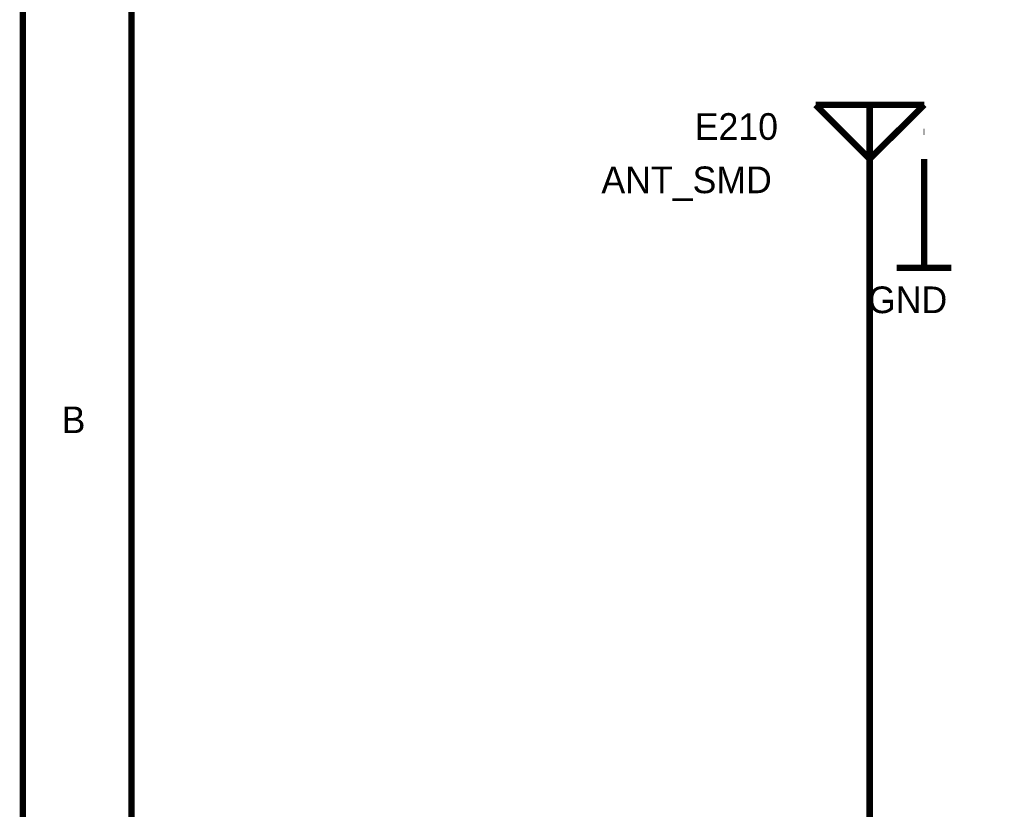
# Model space of a CAD drawing. Header units: inches. Extents: x 0 to 292, y 0 to 193.
# Tile 8 of 112: x 0 to 46, y 102 to 139. Entities that reach past the tile are written whole.
import ezdxf

# ---------------------------------------------------------------- set-up
doc = ezdxf.new("R2010")
doc.units = ezdxf.units.IN
doc.layers.add('Sheet', color=255, linetype='Continuous')

msp = doc.modelspace()

# ---------------------------------------------------------------- linework, layer by layer
at = {"layer": 'Sheet'}
for points in [[(0.058, 193.04, 0.3, 0.3, 0), (292.061, 193.04, 0.3, 0.3, 0), (292.061, 0, 0.3, 0.3, 0), (0.058, 0, 0.3, 0.3, 0), (0.058, 193.04, 0.3, 0.3, 0)], [(0.058, 193.04, 0.0991, 0.0991, 0), (0.058, 0, 0.0991, 0.0991, 0), (292.061, 0, 0.0991, 0.0991, 0), (292.061, 193.04, 0.0991, 0.0991, 0), (0.058, 193.04, 0.0991, 0.0991, 0), (0.058, 193.04, 0.0991, 0.0991, 0)], [(5.144, 187.953, 0.3, 0.3, 0), (286.976, 187.953, 0.3, 0.3, 0), (286.976, 5.068, 0.3, 0.3, 0), (5.144, 5.068, 0.3, 0.3, 0), (5.144, 187.953, 0.3, 0.3, 0)], [(5.144, 187.953, 0.0991, 0.0991, 0), (5.144, 5.068, 0.0991, 0.0991, 0), (286.976, 5.068, 0.0991, 0.0991, 0), (286.976, 187.953, 0.0991, 0.0991, 0), (5.144, 187.953, 0.0991, 0.0991, 0), (5.144, 187.953, 0.0991, 0.0991, 0)]]:
    msp.add_lwpolyline(points, format="xyseb", close=True, dxfattribs=at)
for points in [[(37.136, 135.112, 0.3, 0.3, 0), (39.669, 132.579, 0.3, 0.3, 0)], [(37.136, 135.112, 0.3, 0.3, 0), (42.221, 135.112, 0.3, 0.3, 0)], [(42.221, 135.112, 0.3, 0.3, 0), (39.669, 132.579, 0.3, 0.3, 0)], [(39.669, 135.112, 0.3, 0.3, 0), (39.669, 132.579, 0.3, 0.3, 0)], [(41.578, 133.845, 0.3, 0.3, 0), (41.578, 133.845, 0.3, 0.3, 0)], [(42.221, 133.845, 0.3, 0.3, 0), (42.202, 133.845, 0.3, 0.3, 0)], [(42.221, 133.222, 0.3, 0.3, 0), (42.221, 133.222, 0.3, 0.3, 0)], [(39.669, 132.579, 0.3, 0.3, 0), (39.669, 130.045, 0.3, 0.3, 0)], [(42.221, 132.579, 0.3, 0.3, 0), (42.221, 130.045, 0.3, 0.3, 0)], [(42.221, 132.579, 0.3, 0.3, 0), (42.221, 132.579, 0.3, 0.3, 0)], [(39.669, 100.535, 0.3, 0.3, 0), (39.669, 130.045, 0.3, 0.3, 0)], [(42.221, 130.045, 0.3, 0.3, 0), (42.221, 127.491, 0.3, 0.3, 0)], [(40.935, 127.491, 0.3, 0.3, 0), (43.488, 127.491, 0.3, 0.3, 0)]]:
    msp.add_lwpolyline(points, format="xyseb", dxfattribs=at)

# ---------------------------------------------------------------- texts
for s, height, p in [('E210', 1.2474, (31.486, 133.475)), ('ANT_SMD', 1.2474, (27.121, 130.98)), ('GND', 1.2474, (39.591, 125.367)), ('B', 1.247, (1.87, 119.753))]:
    msp.add_text(s, height=height, dxfattribs=at).set_placement(p)

doc.saveas('drawing.dxf')
